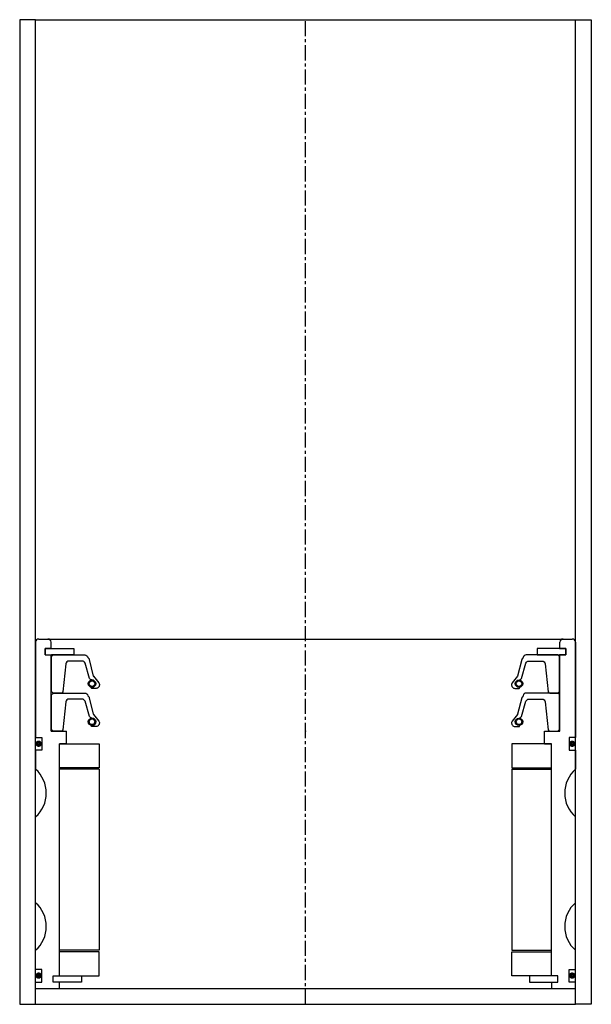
# Model space of a CAD drawing. Extents: x 72 to 252, y -4 to 306.
import ezdxf

# ---------------------------------------------------------------- set-up
doc = ezdxf.new("R2010")
doc.units = 0
doc.header["$LTSCALE"] = 0.15
doc.linetypes.add('CENTER', pattern=[50.8, 31.75, -6.35, 6.35, -6.35])
doc.layers.get('0').update_dxf_attribs({"linetype": 'CONTINUOUS'})
doc.layers.add('CENTER', color=9, linetype='CENTER')

msp = doc.modelspace()

# ---------------------------------------------------------------- linework, layer by layer
for p, q in [((77.47, 305.51), (72.47, 305.51)), ((72.47, 305.51), (72.47, -4.49)), ((77.47, 305.51), (247.47, 305.51)), ((77.47, -4.49), (77.47, 305.51)), ((247.47, -4.49), (247.47, 305.51)), ((247.47, 305.51), (252.47, 305.51)), ((252.47, 305.51), (252.47, -4.49)), ((77.47, 109.51), (77.47, 79.51)), ((78.47, 110.51), (246.47, 110.51)), ((82.37, 107.51), (82.37, 109.51)), ((242.57, 107.51), (242.57, 109.51)), ((247.47, 109.51), (247.47, 79.51)), ((80.47, 105.51), (80.47, 107.51)), ((80.47, 107.51), (82.37, 107.51)), ((80.47, 105.51), (80.47, 107.51)), ((80.47, 107.51), (82.37, 107.51)), ((82.47, 107.51), (80.47, 107.51)), ((80.47, 107.51), (80.47, 105.51)), ((80.47, 105.51), (82.37, 105.51)), ((80.47, 105.51), (82.37, 105.51)), ((80.47, 105.51), (82.47, 105.51)), ((82.37, 81.51), (82.37, 105.51)), ((82.47, 107.51), (89.47, 107.51)), ((84.72, 105.51), (82.47, 105.51)), ((89.47, 105.51), (82.47, 105.51)), ((89.47, 107.51), (89.47, 105.51)), ((242.47, 107.51), (235.47, 107.51)), ((235.47, 107.51), (235.47, 105.51)), ((235.47, 105.51), (242.47, 105.51)), ((240.22, 105.51), (242.47, 105.51)), ((242.47, 107.51), (244.47, 107.51)), ((244.47, 105.51), (242.47, 105.51)), ((242.57, 107.51), (244.47, 107.51)), ((244.47, 107.51), (242.57, 107.51)), ((244.47, 107.51), (242.57, 107.51)), ((242.57, 81.51), (242.57, 105.51)), ((242.57, 105.51), (244.47, 105.51)), ((244.47, 105.51), (242.57, 105.51)), ((244.47, 105.51), (242.57, 105.51)), ((244.47, 105.51), (244.47, 107.51)), ((244.47, 105.51), (244.47, 107.51)), ((244.47, 105.51), (244.47, 107.51)), ((244.47, 107.51), (244.47, 105.51)), ((82.37, 81.51), (87.22, 81.51)), ((87.22, 77.51), (87.22, 81.51)), ((237.72, 77.51), (237.72, 81.51)), ((237.72, 81.51), (242.57, 81.51)), ((77.47, 79.51), (79.47, 79.51)), ((79.47, 79.51), (79.47, 75.51)), ((84.97, 4.51), (84.97, 77.51)), ((87.22, 77.51), (84.97, 77.51)), ((84.97, 4.51), (84.97, 77.51)), ((84.97, 4.51), (84.97, 77.51)), ((84.97, 77.51), (97.47, 77.51)), ((97.47, 77.51), (97.47, 70.01)), ((239.97, 77.51), (227.47, 77.51)), ((227.47, 77.51), (227.47, 70.01)), ((237.72, 77.51), (239.97, 77.51)), ((237.72, 77.51), (239.97, 77.51)), ((239.97, 4.51), (239.97, 77.51)), ((239.97, 4.51), (239.97, 77.51)), ((239.97, 4.51), (239.97, 77.51)), ((239.97, 4.51), (239.97, 77.51)), ((247.47, 79.51), (245.47, 79.51)), ((245.47, 79.51), (245.47, 75.51)), ((79.47, 75.51), (77.47, 75.51)), ((77.47, 75.51), (77.47, 69.51)), ((245.47, 75.51), (247.47, 75.51)), ((247.47, 75.51), (247.47, 69.51)), ((97.47, 70.01), (84.97, 70.01)), ((97.47, 69.51), (84.97, 69.51)), ((97.47, 69.51), (97.47, 12.51)), ((227.47, 70.01), (239.97, 70.01)), ((227.47, 69.51), (227.47, 12.51)), ((227.47, 69.51), (239.97, 69.51)), ((77.47, 27.51), (77.47, 54.51)), ((247.47, 27.51), (247.47, 54.51)), ((77.47, 6.51), (77.47, 12.51)), ((97.47, 12.51), (84.97, 12.51)), ((227.47, 12.51), (239.97, 12.51)), ((247.47, 6.51), (247.47, 12.51)), ((97.47, 12.01), (84.97, 12.01)), ((97.47, 4.51), (97.47, 12.01)), ((227.47, 4.51), (227.47, 12.01)), ((227.47, 12.01), (239.97, 12.01)), ((79.47, 6.51), (77.47, 6.51)), ((79.47, 2.51), (79.47, 6.51)), ((245.47, 2.51), (245.47, 6.51)), ((245.47, 6.51), (247.47, 6.51)), ((82.97, 2.51), (82.97, 4.51)), ((82.97, 4.51), (84.97, 4.51)), ((82.97, 2.51), (82.97, 4.51)), ((82.97, 4.51), (84.97, 4.51)), ((82.97, 2.51), (82.97, 4.51)), ((82.97, 4.51), (84.97, 4.51)), ((84.97, 4.51), (91.97, 4.51)), ((91.97, 4.51), (91.97, 2.51)), ((91.97, 4.51), (97.47, 4.51)), ((232.97, 4.51), (227.47, 4.51)), ((239.97, 4.51), (232.97, 4.51)), ((232.97, 4.51), (232.97, 2.51)), ((241.97, 4.51), (239.97, 4.51)), ((241.97, 4.51), (239.97, 4.51)), ((241.97, 4.51), (239.97, 4.51)), ((241.97, 4.51), (239.97, 4.51)), ((241.97, 2.51), (241.97, 4.51)), ((241.97, 2.51), (241.97, 4.51)), ((241.97, 2.51), (241.97, 4.51)), ((241.97, 2.51), (241.97, 4.51)), ((77.47, 0.51), (77.47, 2.51)), ((77.47, 2.51), (79.47, 2.51)), ((77.47, 0.51), (247.47, 0.51)), ((84.97, 2.51), (82.97, 2.51)), ((84.97, 2.51), (82.97, 2.51)), ((84.97, 2.51), (82.97, 2.51)), ((84.97, 0.51), (84.97, 2.51)), ((91.97, 2.51), (84.97, 2.51)), ((232.97, 2.51), (239.97, 2.51)), ((239.97, 2.51), (241.97, 2.51)), ((239.97, 2.51), (239.97, 0.51)), ((239.97, 2.51), (241.97, 2.51)), ((239.97, 2.51), (241.97, 2.51)), ((239.97, 2.51), (241.97, 2.51)), ((247.47, 2.51), (245.47, 2.51)), ((247.47, 0.51), (247.47, 2.51)), ((72.47, -4.49), (77.47, -4.49)), ((77.47, -4.49), (247.47, -4.49)), ((252.47, -4.49), (247.47, -4.49))]:
    msp.add_line(p, q)
for points in [[(82.47, 94.01), (82.47, 105.01), (82.97, 105.51), (92.98, 105.51, -0.36857), (93.97, 104.67), (94.3, 104.26, 0.118812), (94.39, 104.04), (95.66, 98.85, -0.045671), (95.71, 98.78), (97.44, 96.69, -0.429276), (96.97, 95.09, -0.114819), (96.55, 94.98), (95.23, 94.98, -1), (95.23, 95.3, 1), (95.23, 97.64, -0.279673), (94.49, 98.09), (93.06, 102.91, 0.323214), (92.11, 103.6), (88.02, 103.6, 0.376695), (87.03, 102.73), (86.01, 93.94, -0.377251), (85.51, 93.51), (82.97, 93.51)], [(242.47, 94.01), (242.47, 105.01), (241.97, 105.51), (231.96, 105.51, 0.36857), (230.98, 104.67), (230.65, 104.26, -0.118812), (230.56, 104.04), (229.28, 98.85, 0.045671), (229.23, 98.78), (227.51, 96.69, 0.429276), (227.97, 95.09, 0.114819), (228.39, 94.98), (229.71, 94.98, 1), (229.71, 95.3, -1), (229.71, 97.64, 0.279673), (230.45, 98.09), (231.88, 102.91, -0.323214), (232.83, 103.6), (236.93, 103.6, -0.376695), (237.92, 102.73), (238.93, 93.94, 0.377251), (239.43, 93.51), (241.97, 93.51)], [(82.47, 82.01), (82.47, 93.01), (82.97, 93.51), (92.98, 93.51, -0.36857), (93.97, 92.67), (94.3, 92.25, 0.118812), (94.39, 92.04), (95.66, 86.85, -0.045671), (95.71, 86.77), (97.44, 84.69, -0.429276), (96.97, 83.09, -0.114819), (96.55, 82.98), (95.23, 82.98, -1), (95.23, 83.3, 1), (95.23, 85.64, -0.279673), (94.49, 86.09), (93.06, 90.91, 0.323214), (92.11, 91.6), (88.02, 91.6, 0.376695), (87.03, 90.73), (86.01, 81.94, -0.377251), (85.51, 81.51), (82.97, 81.51)], [(242.47, 82.01), (242.47, 93.01), (241.97, 93.51), (231.96, 93.51, 0.36857), (230.98, 92.67), (230.65, 92.25, -0.118812), (230.56, 92.04), (229.28, 86.85, 0.045671), (229.23, 86.77), (227.51, 84.69, 0.429276), (227.97, 83.09, 0.114819), (228.39, 82.98), (229.71, 82.98, 1), (229.71, 83.3, -1), (229.71, 85.64, 0.279673), (230.45, 86.09), (231.88, 90.91, -0.323214), (232.83, 91.6), (236.93, 91.6, -0.376695), (237.92, 90.73), (238.93, 81.94, 0.377251), (239.43, 81.51), (241.97, 81.51)]]:
    msp.add_lwpolyline(points, format="xyb", close=True)
at = {"const_width": 0.95}
for points in [[(78.96, 77.55, -1), (77.91, 77.55, -1)], [(246.96, 77.55, -1), (245.91, 77.55, -1)], [(78.96, 4.55, -1), (77.91, 4.55, -1)], [(246.96, 4.55, -1), (245.91, 4.55, -1)]]:
    msp.add_lwpolyline(points, format="xyb", close=True, dxfattribs=at)
for centre, radius in [((95.23, 96.47), 1.17), ((95.23, 96.47), 0.881), ((229.71, 96.47), 1.17), ((229.71, 96.47), 0.881), ((95.23, 84.47), 1.17), ((95.23, 84.47), 0.881), ((229.71, 84.47), 1.17), ((229.71, 84.47), 0.881)]:
    msp.add_circle(centre, radius)
for centre, radius, start, end in [((78.47, 109.51), 1, 90, 180), ((81.37, 109.51), 1, 0, 90), ((243.57, 109.51), 1, 90, 180), ((246.47, 109.51), 1, 0, 90), ((70.86, 62.01), 10, 311.4096, 48.5904), ((254.09, 62.01), 10, 131.4096, 228.5904), ((70.86, 20.01), 10, 311.4096, 48.5904), ((254.09, 20.01), 10, 131.4096, 228.5904)]:
    msp.add_arc(centre, radius, start, end)
for p in [(162.47, 93.51), (162.47, 93.51), (162.47, 93.51), (162.47, 93.51), (162.47, 93.51), (162.47, 93.51), (162.47, 81.51), (162.47, 81.51), (162.47, 81.51), (162.47, 81.51), (162.47, 81.51), (162.47, 81.51)]:
    msp.add_point(p)
at = {"layer": 'CENTER'}
msp.add_line((162.47, -4.49), (162.47, 305.51), dxfattribs=at)

doc.saveas('drawing.dxf')
